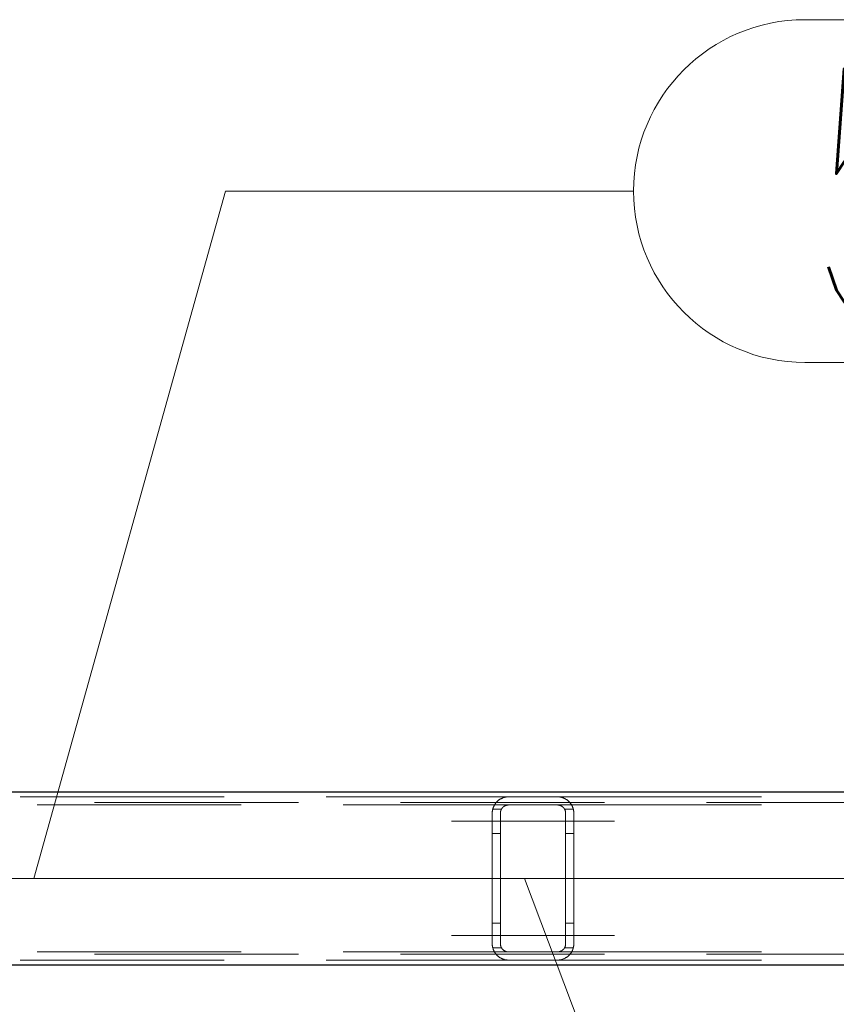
# Model space of a CAD drawing. Header units: millimetres. Extents: x -845 to -83, y 8759 to 9255.
# Tile 123 of 197: x -337 to -327, y 8817 to 8829. Entities that reach past the tile are written whole.
import ezdxf

# ---------------------------------------------------------------- set-up
doc = ezdxf.new("R2010")
doc.units = ezdxf.units.MM
doc.header["$LTSCALE"] = 10
doc.linetypes.add('HIDDEN', pattern=[0.375, 0.25, -0.125])
doc.linetypes.add('MITTE', pattern=[2, 1.25, -0.25, 0.25, -0.25])
for name, color, linetype, lineweight in [('PS_Hidden', 2, 'HIDDEN', 9), ('PS_Mid', 5, 'MITTE', 15), ('PS_Pos', 1, 'Continuous', 15), ('PS_Shape', 161, 'Continuous', 30), ('PS_SOLID', 7, 'Continuous', 30)]:
    doc.layers.add(name, color=color, linetype=linetype, lineweight=lineweight)
doc.styles.add('simplex', font='simplex.shx', dxfattribs={"width": 0.75})

# ---------------------------------------------------------------- blocks, each defined once
blk = doc.blocks.new('*X575')
at = {"layer": 'PS_Hidden', "color": 2, "linetype": 'HIDDEN'}
for p, q in [((-340.688, 8819.096), (-330.952, 8819.096)), ((-331.049, 8819.07), (-331.044, 8819.073)), ((-331.044, 8819.073), (-331.04, 8819.075)), ((-331.04, 8819.075), (-331.035, 8819.077)), ((-331.035, 8819.077), (-331.031, 8819.079)), ((-331.031, 8819.079), (-331.026, 8819.081)), ((-331.026, 8819.081), (-331.021, 8819.083)), ((-331.021, 8819.083), (-331.016, 8819.085)), ((-331.016, 8819.085), (-331.011, 8819.086)), ((-331.011, 8819.086), (-331.006, 8819.088)), ((-331.006, 8819.088), (-331, 8819.09)), ((-331, 8819.09), (-330.994, 8819.091)), ((-330.994, 8819.091), (-330.988, 8819.092)), ((-330.988, 8819.092), (-330.981, 8819.093)), ((-330.981, 8819.093), (-330.974, 8819.094)), ((-330.974, 8819.094), (-330.967, 8819.095)), ((-330.967, 8819.095), (-330.959, 8819.095)), ((-330.959, 8819.095), (-330.952, 8819.096)), ((-330.952, 8819.096), (-330.352, 8819.096)), ((-330.952, 8819.096), (-330.952, 8819.096)), ((-330.352, 8819.096), (-320.564, 8819.096)), ((-330.352, 8819.096), (-330.345, 8819.095)), ((-330.345, 8819.095), (-330.338, 8819.095)), ((-330.338, 8819.095), (-330.331, 8819.095)), ((-330.331, 8819.095), (-330.324, 8819.094)), ((-330.324, 8819.094), (-330.317, 8819.093)), ((-330.317, 8819.093), (-330.31, 8819.091)), ((-330.31, 8819.091), (-330.303, 8819.09)), ((-330.303, 8819.09), (-330.297, 8819.088)), ((-330.297, 8819.088), (-330.291, 8819.086)), ((-330.291, 8819.086), (-330.285, 8819.084)), ((-330.285, 8819.084), (-330.279, 8819.082)), ((-330.279, 8819.082), (-330.273, 8819.08)), ((-330.273, 8819.08), (-330.268, 8819.077)), ((-330.268, 8819.077), (-330.262, 8819.075)), ((-330.262, 8819.075), (-330.257, 8819.072)), ((-330.257, 8819.072), (-330.252, 8819.069)), ((-411.025, 8819.026), (-311.275, 8819.026)), ((-340.48, 8818.996), (-330.952, 8818.996)), ((-331.145, 8818.947), (-331.144, 8818.951)), ((-331.144, 8818.951), (-331.142, 8818.956)), ((-331.142, 8818.956), (-331.141, 8818.961)), ((-331.141, 8818.961), (-331.139, 8818.965)), ((-331.139, 8818.965), (-331.137, 8818.97)), ((-331.137, 8818.97), (-331.135, 8818.974)), ((-331.135, 8818.974), (-331.133, 8818.979)), ((-331.133, 8818.979), (-331.131, 8818.983)), ((-331.131, 8818.983), (-331.129, 8818.987)), ((-331.129, 8818.987), (-331.127, 8818.991)), ((-331.127, 8818.991), (-331.125, 8818.995)), ((-331.125, 8818.995), (-331.122, 8818.999)), ((-331.122, 8818.999), (-331.12, 8819.003)), ((-331.12, 8819.003), (-331.117, 8819.007)), ((-331.117, 8819.007), (-331.115, 8819.011)), ((-331.115, 8819.011), (-331.112, 8819.015)), ((-331.112, 8819.015), (-331.11, 8819.018)), ((-331.11, 8819.018), (-331.107, 8819.022)), ((-331.107, 8819.022), (-331.104, 8819.025)), ((-331.104, 8819.025), (-331.101, 8819.028)), ((-331.101, 8819.028), (-331.098, 8819.031)), ((-331.098, 8819.031), (-331.096, 8819.035)), ((-331.096, 8819.035), (-331.093, 8819.038)), ((-331.093, 8819.038), (-331.09, 8819.04)), ((-331.09, 8819.04), (-331.086, 8819.043)), ((-331.086, 8819.043), (-331.083, 8819.046)), ((-331.083, 8819.046), (-331.08, 8819.049)), ((-331.08, 8819.049), (-331.076, 8819.052)), ((-331.076, 8819.052), (-331.073, 8819.055)), ((-331.073, 8819.055), (-331.069, 8819.058)), ((-331.069, 8819.058), (-331.065, 8819.06)), ((-331.065, 8819.06), (-331.061, 8819.063)), ((-331.061, 8819.063), (-331.057, 8819.066)), ((-331.057, 8819.066), (-331.053, 8819.068)), ((-331.053, 8819.068), (-331.049, 8819.07)), ((-331.035, 8818.951), (-331.036, 8818.949)), ((-331.034, 8818.953), (-331.035, 8818.951)), ((-331.033, 8818.954), (-331.034, 8818.953)), ((-331.031, 8818.956), (-331.033, 8818.954)), ((-331.03, 8818.958), (-331.031, 8818.956)), ((-331.028, 8818.96), (-331.03, 8818.958)), ((-331.027, 8818.961), (-331.028, 8818.96)), ((-331.025, 8818.963), (-331.027, 8818.961)), ((-331.024, 8818.965), (-331.025, 8818.963)), ((-331.022, 8818.966), (-331.024, 8818.965)), ((-331.021, 8818.968), (-331.022, 8818.966)), ((-331.019, 8818.969), (-331.021, 8818.968)), ((-331.017, 8818.971), (-331.019, 8818.969)), ((-331.016, 8818.972), (-331.017, 8818.971)), ((-331.014, 8818.974), (-331.016, 8818.972)), ((-331.012, 8818.976), (-331.014, 8818.974)), ((-331.01, 8818.977), (-331.012, 8818.976)), ((-331.008, 8818.978), (-331.01, 8818.977)), ((-331.005, 8818.98), (-331.008, 8818.978)), ((-331.003, 8818.981), (-331.005, 8818.98)), ((-331.001, 8818.983), (-331.003, 8818.981)), ((-330.999, 8818.984), (-331.001, 8818.983)), ((-330.996, 8818.985), (-330.999, 8818.984)), ((-330.994, 8818.986), (-330.996, 8818.985)), ((-330.991, 8818.987), (-330.994, 8818.986)), ((-330.989, 8818.988), (-330.991, 8818.987)), ((-330.987, 8818.989), (-330.989, 8818.988)), ((-330.984, 8818.99), (-330.987, 8818.989)), ((-330.981, 8818.991), (-330.984, 8818.99)), ((-330.978, 8818.992), (-330.981, 8818.991)), ((-330.975, 8818.993), (-330.978, 8818.992)), ((-330.972, 8818.993), (-330.975, 8818.993)), ((-330.969, 8818.994), (-330.972, 8818.993)), ((-330.965, 8818.995), (-330.969, 8818.994)), ((-330.962, 8818.995), (-330.965, 8818.995)), ((-330.959, 8818.995), (-330.962, 8818.995)), ((-330.955, 8818.996), (-330.959, 8818.995)), ((-330.952, 8818.996), (-330.955, 8818.996)), ((-330.352, 8818.996), (-330.952, 8818.996)), ((-330.352, 8818.996), (-320.564, 8818.996)), ((-330.349, 8818.996), (-330.352, 8818.996)), ((-330.346, 8818.995), (-330.349, 8818.996)), ((-330.343, 8818.995), (-330.346, 8818.995)), ((-330.339, 8818.995), (-330.343, 8818.995)), ((-330.336, 8818.994), (-330.339, 8818.995)), ((-330.333, 8818.994), (-330.336, 8818.994)), ((-330.33, 8818.993), (-330.333, 8818.994)), ((-330.326, 8818.992), (-330.33, 8818.993)), ((-330.323, 8818.991), (-330.326, 8818.992)), ((-330.32, 8818.991), (-330.323, 8818.991)), ((-330.317, 8818.989), (-330.32, 8818.991)), ((-330.314, 8818.988), (-330.317, 8818.989)), ((-330.311, 8818.987), (-330.314, 8818.988)), ((-330.309, 8818.986), (-330.311, 8818.987)), ((-330.306, 8818.984), (-330.309, 8818.986)), ((-330.303, 8818.983), (-330.306, 8818.984)), ((-330.3, 8818.981), (-330.303, 8818.983)), ((-330.298, 8818.98), (-330.3, 8818.981)), ((-330.295, 8818.978), (-330.298, 8818.98)), ((-330.293, 8818.977), (-330.295, 8818.978)), ((-330.291, 8818.975), (-330.293, 8818.977)), ((-330.289, 8818.973), (-330.291, 8818.975)), ((-330.287, 8818.972), (-330.289, 8818.973)), ((-330.285, 8818.97), (-330.287, 8818.972)), ((-330.283, 8818.968), (-330.285, 8818.97)), ((-330.281, 8818.967), (-330.283, 8818.968)), ((-330.28, 8818.965), (-330.281, 8818.967)), ((-330.278, 8818.963), (-330.28, 8818.965)), ((-330.276, 8818.961), (-330.278, 8818.963)), ((-330.275, 8818.959), (-330.276, 8818.961)), ((-330.273, 8818.958), (-330.275, 8818.959)), ((-330.272, 8818.956), (-330.273, 8818.958)), ((-330.27, 8818.954), (-330.272, 8818.956)), ((-330.269, 8818.952), (-330.27, 8818.954)), ((-330.268, 8818.95), (-330.269, 8818.952)), ((-330.252, 8819.069), (-330.248, 8819.066)), ((-330.248, 8819.066), (-330.243, 8819.064)), ((-330.243, 8819.064), (-330.239, 8819.061)), ((-330.239, 8819.061), (-330.235, 8819.058)), ((-330.235, 8819.058), (-330.231, 8819.055)), ((-330.231, 8819.055), (-330.227, 8819.052)), ((-330.227, 8819.052), (-330.223, 8819.049)), ((-330.223, 8819.049), (-330.22, 8819.046)), ((-330.22, 8819.046), (-330.216, 8819.043)), ((-330.216, 8819.043), (-330.213, 8819.04)), ((-330.213, 8819.04), (-330.21, 8819.037)), ((-330.21, 8819.037), (-330.207, 8819.033)), ((-330.207, 8819.033), (-330.203, 8819.03)), ((-330.203, 8819.03), (-330.2, 8819.026)), ((-330.2, 8819.026), (-330.198, 8819.023)), ((-330.198, 8819.023), (-330.195, 8819.019)), ((-330.195, 8819.019), (-330.192, 8819.016)), ((-330.192, 8819.016), (-330.189, 8819.012)), ((-330.189, 8819.012), (-330.187, 8819.009)), ((-330.187, 8819.009), (-330.184, 8819.005)), ((-330.184, 8819.005), (-330.182, 8819.001)), ((-330.182, 8819.001), (-330.179, 8818.997)), ((-330.179, 8818.997), (-330.177, 8818.993)), ((-330.177, 8818.993), (-330.175, 8818.989)), ((-330.175, 8818.989), (-330.173, 8818.985)), ((-330.173, 8818.985), (-330.171, 8818.981)), ((-330.171, 8818.981), (-330.169, 8818.977)), ((-330.169, 8818.977), (-330.167, 8818.973)), ((-330.167, 8818.973), (-330.166, 8818.969)), ((-330.166, 8818.969), (-330.164, 8818.965)), ((-330.164, 8818.965), (-330.163, 8818.96)), ((-330.163, 8818.96), (-330.161, 8818.956)), ((-330.161, 8818.956), (-330.16, 8818.952)), ((-330.16, 8818.952), (-330.159, 8818.948)), ((-331.152, 8818.901), (-331.151, 8818.906)), ((-331.152, 8818.896), (-331.152, 8818.901)), ((-331.152, 8817.296), (-331.152, 8818.896)), ((-331.151, 8818.917), (-331.15, 8818.922)), ((-331.151, 8818.911), (-331.151, 8818.917)), ((-331.151, 8818.906), (-331.151, 8818.911)), ((-331.15, 8818.922), (-331.149, 8818.927)), ((-331.149, 8818.927), (-331.148, 8818.932)), ((-331.148, 8818.932), (-331.147, 8818.937)), ((-331.147, 8818.937), (-331.146, 8818.942)), ((-331.146, 8818.942), (-331.145, 8818.947)), ((-331.038, 8818.946), (-331.145, 8818.946)), ((-331.051, 8818.903), (-331.052, 8818.9)), ((-331.052, 8818.9), (-331.052, 8818.898)), ((-331.052, 8818.898), (-331.052, 8818.896)), ((-331.052, 8818.896), (-331.052, 8817.296)), ((-331.05, 8818.912), (-331.051, 8818.91)), ((-331.051, 8818.91), (-331.051, 8818.907)), ((-331.051, 8818.907), (-331.051, 8818.905)), ((-331.051, 8818.905), (-331.051, 8818.903)), ((-331.049, 8818.917), (-331.05, 8818.914)), ((-331.05, 8818.914), (-331.05, 8818.912)), ((-331.048, 8818.921), (-331.049, 8818.919)), ((-331.049, 8818.919), (-331.049, 8818.917)), ((-331.047, 8818.926), (-331.048, 8818.923)), ((-331.048, 8818.923), (-331.048, 8818.921)), ((-331.046, 8818.928), (-331.047, 8818.926)), ((-331.045, 8818.93), (-331.046, 8818.928)), ((-331.044, 8818.934), (-331.045, 8818.932)), ((-331.045, 8818.932), (-331.045, 8818.93)), ((-331.043, 8818.937), (-331.044, 8818.934)), ((-331.042, 8818.939), (-331.043, 8818.937)), ((-331.041, 8818.941), (-331.042, 8818.939)), ((-331.04, 8818.943), (-331.041, 8818.941)), ((-331.039, 8818.945), (-331.04, 8818.943)), ((-331.037, 8818.947), (-331.039, 8818.945)), ((-331.036, 8818.949), (-331.037, 8818.947)), ((-330.267, 8818.948), (-330.268, 8818.95)), ((-330.265, 8818.946), (-330.267, 8818.948)), ((-330.264, 8818.944), (-330.265, 8818.946)), ((-330.265, 8818.946), (-330.158, 8818.946)), ((-330.263, 8818.942), (-330.264, 8818.944)), ((-330.262, 8818.94), (-330.263, 8818.942)), ((-330.261, 8818.938), (-330.262, 8818.94)), ((-330.26, 8818.936), (-330.261, 8818.938)), ((-330.259, 8818.934), (-330.26, 8818.936)), ((-330.259, 8818.932), (-330.259, 8818.934)), ((-330.258, 8818.93), (-330.259, 8818.932)), ((-330.257, 8818.928), (-330.258, 8818.93)), ((-330.256, 8818.926), (-330.257, 8818.928)), ((-330.256, 8818.924), (-330.256, 8818.926)), ((-330.255, 8818.922), (-330.256, 8818.924)), ((-330.255, 8818.92), (-330.255, 8818.922)), ((-330.254, 8818.918), (-330.255, 8818.92)), ((-330.254, 8818.916), (-330.254, 8818.918)), ((-330.253, 8818.914), (-330.254, 8818.916)), ((-330.253, 8818.912), (-330.253, 8818.914)), ((-330.253, 8818.91), (-330.253, 8818.912)), ((-330.252, 8818.908), (-330.253, 8818.91)), ((-330.252, 8818.906), (-330.252, 8818.908)), ((-330.252, 8818.903), (-330.252, 8818.906)), ((-330.252, 8818.902), (-330.252, 8818.903)), ((-330.252, 8818.9), (-330.252, 8818.902)), ((-330.252, 8818.898), (-330.252, 8818.9)), ((-330.252, 8818.896), (-330.252, 8818.898)), ((-330.252, 8817.296), (-330.252, 8818.896)), ((-330.159, 8818.948), (-330.158, 8818.943)), ((-330.158, 8818.943), (-330.157, 8818.939)), ((-330.157, 8818.939), (-330.156, 8818.935)), ((-330.156, 8818.935), (-330.155, 8818.93)), ((-330.155, 8818.93), (-330.154, 8818.926)), ((-330.154, 8818.926), (-330.153, 8818.922)), ((-330.153, 8818.922), (-330.153, 8818.917)), ((-330.153, 8818.917), (-330.153, 8818.913)), ((-330.153, 8818.913), (-330.152, 8818.909)), ((-330.152, 8818.909), (-330.152, 8818.904)), ((-330.152, 8818.904), (-330.152, 8818.9)), ((-330.152, 8818.9), (-330.152, 8818.896)), ((-330.152, 8818.896), (-330.152, 8818.896)), ((-330.152, 8818.896), (-330.152, 8817.296)), ((-331.052, 8818.646), (-331.152, 8818.646)), ((-330.252, 8818.646), (-330.152, 8818.646)), ((-331.052, 8817.546), (-331.152, 8817.546)), ((-330.252, 8817.546), (-330.152, 8817.546)), ((-331.152, 8817.29), (-331.152, 8817.296)), ((-331.152, 8817.296), (-331.152, 8817.296)), ((-331.151, 8817.285), (-331.152, 8817.29)), ((-331.151, 8817.28), (-331.151, 8817.285)), ((-331.151, 8817.275), (-331.151, 8817.28)), ((-331.15, 8817.269), (-331.151, 8817.275)), ((-331.149, 8817.264), (-331.15, 8817.269)), ((-331.148, 8817.259), (-331.149, 8817.264)), ((-331.052, 8817.296), (-331.052, 8817.293)), ((-331.052, 8817.293), (-331.052, 8817.291)), ((-331.052, 8817.291), (-331.051, 8817.289)), ((-331.051, 8817.289), (-331.051, 8817.286)), ((-331.051, 8817.286), (-331.051, 8817.284)), ((-331.051, 8817.284), (-331.051, 8817.281)), ((-331.051, 8817.281), (-331.05, 8817.279)), ((-331.05, 8817.279), (-331.05, 8817.277)), ((-331.05, 8817.277), (-331.049, 8817.275)), ((-331.049, 8817.275), (-331.049, 8817.272)), ((-331.049, 8817.272), (-331.048, 8817.27)), ((-331.048, 8817.27), (-331.048, 8817.268)), ((-331.048, 8817.268), (-331.047, 8817.266)), ((-331.047, 8817.266), (-331.046, 8817.263)), ((-331.046, 8817.263), (-331.045, 8817.261)), ((-331.045, 8817.261), (-331.045, 8817.259)), ((-330.259, 8817.259), (-330.258, 8817.261)), ((-330.258, 8817.261), (-330.257, 8817.263)), ((-330.257, 8817.263), (-330.256, 8817.265)), ((-330.256, 8817.267), (-330.255, 8817.269)), ((-330.256, 8817.265), (-330.256, 8817.267)), ((-330.255, 8817.271), (-330.254, 8817.273)), ((-330.255, 8817.269), (-330.255, 8817.271)), ((-330.254, 8817.275), (-330.253, 8817.278)), ((-330.254, 8817.273), (-330.254, 8817.275)), ((-330.253, 8817.282), (-330.252, 8817.284)), ((-330.253, 8817.28), (-330.253, 8817.282)), ((-330.253, 8817.278), (-330.253, 8817.28)), ((-330.252, 8817.294), (-330.252, 8817.296)), ((-330.252, 8817.296), (-330.252, 8817.296)), ((-330.252, 8817.292), (-330.252, 8817.294)), ((-330.252, 8817.29), (-330.252, 8817.292)), ((-330.252, 8817.288), (-330.252, 8817.29)), ((-330.252, 8817.286), (-330.252, 8817.288)), ((-330.252, 8817.284), (-330.252, 8817.286)), ((-330.155, 8817.261), (-330.156, 8817.257)), ((-330.154, 8817.265), (-330.155, 8817.261)), ((-330.153, 8817.27), (-330.154, 8817.265)), ((-330.152, 8817.283), (-330.153, 8817.278)), ((-330.153, 8817.278), (-330.153, 8817.274)), ((-330.153, 8817.274), (-330.153, 8817.27)), ((-330.152, 8817.296), (-330.152, 8817.291)), ((-330.152, 8817.291), (-330.152, 8817.287)), ((-330.152, 8817.287), (-330.152, 8817.283)), ((-411.025, 8817.166), (-311.275, 8817.166)), ((-340.48, 8817.196), (-330.952, 8817.196)), ((-331.147, 8817.254), (-331.148, 8817.259)), ((-331.146, 8817.249), (-331.147, 8817.254)), ((-331.145, 8817.245), (-331.146, 8817.249)), ((-331.038, 8817.246), (-331.145, 8817.246)), ((-331.144, 8817.24), (-331.145, 8817.245)), ((-331.142, 8817.235), (-331.144, 8817.24)), ((-331.141, 8817.23), (-331.142, 8817.235)), ((-331.139, 8817.226), (-331.141, 8817.23)), ((-331.137, 8817.221), (-331.139, 8817.226)), ((-331.135, 8817.217), (-331.137, 8817.221)), ((-331.133, 8817.212), (-331.135, 8817.217)), ((-331.131, 8817.208), (-331.133, 8817.212)), ((-331.129, 8817.204), (-331.131, 8817.208)), ((-331.127, 8817.2), (-331.129, 8817.204)), ((-331.125, 8817.196), (-331.127, 8817.2)), ((-331.122, 8817.192), (-331.125, 8817.196)), ((-331.12, 8817.188), (-331.122, 8817.192)), ((-331.117, 8817.184), (-331.12, 8817.188)), ((-331.115, 8817.18), (-331.117, 8817.184)), ((-331.112, 8817.177), (-331.115, 8817.18)), ((-331.11, 8817.173), (-331.112, 8817.177)), ((-331.107, 8817.17), (-331.11, 8817.173)), ((-331.104, 8817.166), (-331.107, 8817.17)), ((-331.101, 8817.163), (-331.104, 8817.166)), ((-331.098, 8817.16), (-331.101, 8817.163)), ((-331.096, 8817.157), (-331.098, 8817.16)), ((-331.093, 8817.154), (-331.096, 8817.157)), ((-331.09, 8817.151), (-331.093, 8817.154)), ((-331.086, 8817.148), (-331.09, 8817.151)), ((-331.083, 8817.145), (-331.086, 8817.148)), ((-331.08, 8817.142), (-331.083, 8817.145)), ((-331.076, 8817.139), (-331.08, 8817.142)), ((-331.045, 8817.259), (-331.044, 8817.257)), ((-331.044, 8817.257), (-331.043, 8817.255)), ((-331.043, 8817.255), (-331.042, 8817.253)), ((-331.042, 8817.253), (-331.041, 8817.25)), ((-331.041, 8817.25), (-331.04, 8817.248)), ((-331.04, 8817.248), (-331.039, 8817.246)), ((-331.039, 8817.246), (-331.037, 8817.244)), ((-331.037, 8817.244), (-331.036, 8817.242)), ((-331.036, 8817.242), (-331.035, 8817.241)), ((-331.035, 8817.241), (-331.034, 8817.239)), ((-331.034, 8817.239), (-331.033, 8817.237)), ((-331.033, 8817.237), (-331.031, 8817.235)), ((-331.031, 8817.235), (-331.03, 8817.233)), ((-331.03, 8817.233), (-331.028, 8817.231)), ((-331.028, 8817.231), (-331.027, 8817.23)), ((-331.027, 8817.23), (-331.025, 8817.228)), ((-331.025, 8817.228), (-331.024, 8817.226)), ((-331.024, 8817.226), (-331.022, 8817.225)), ((-331.022, 8817.225), (-331.021, 8817.223)), ((-331.021, 8817.223), (-331.019, 8817.222)), ((-331.019, 8817.222), (-331.017, 8817.22)), ((-331.017, 8817.22), (-331.016, 8817.219)), ((-331.016, 8817.219), (-331.014, 8817.217)), ((-331.014, 8817.217), (-331.012, 8817.216)), ((-331.012, 8817.216), (-331.01, 8817.214)), ((-331.01, 8817.214), (-331.008, 8817.213)), ((-331.008, 8817.213), (-331.005, 8817.211)), ((-331.005, 8817.211), (-331.003, 8817.21)), ((-331.003, 8817.21), (-331.001, 8817.209)), ((-331.001, 8817.209), (-330.999, 8817.207)), ((-330.999, 8817.207), (-330.996, 8817.206)), ((-330.996, 8817.206), (-330.994, 8817.205)), ((-330.994, 8817.205), (-330.991, 8817.204)), ((-330.991, 8817.204), (-330.989, 8817.203)), ((-330.989, 8817.203), (-330.987, 8817.202)), ((-330.987, 8817.202), (-330.984, 8817.201)), ((-330.984, 8817.201), (-330.981, 8817.2)), ((-330.981, 8817.2), (-330.978, 8817.199)), ((-330.978, 8817.199), (-330.975, 8817.198)), ((-330.975, 8817.198), (-330.972, 8817.198)), ((-330.972, 8817.198), (-330.969, 8817.197)), ((-330.969, 8817.197), (-330.965, 8817.197)), ((-330.965, 8817.197), (-330.962, 8817.196)), ((-330.962, 8817.196), (-330.959, 8817.196)), ((-330.959, 8817.196), (-330.955, 8817.196)), ((-330.955, 8817.196), (-330.952, 8817.196)), ((-330.952, 8817.196), (-330.352, 8817.196)), ((-330.352, 8817.196), (-320.564, 8817.196)), ((-330.352, 8817.196), (-330.349, 8817.196)), ((-330.349, 8817.196), (-330.346, 8817.196)), ((-330.346, 8817.196), (-330.343, 8817.196)), ((-330.343, 8817.196), (-330.339, 8817.196)), ((-330.339, 8817.196), (-330.336, 8817.197)), ((-330.336, 8817.197), (-330.333, 8817.197)), ((-330.333, 8817.197), (-330.33, 8817.198)), ((-330.33, 8817.198), (-330.326, 8817.199)), ((-330.326, 8817.199), (-330.323, 8817.2)), ((-330.323, 8817.2), (-330.32, 8817.201)), ((-330.32, 8817.201), (-330.317, 8817.202)), ((-330.317, 8817.202), (-330.314, 8817.203)), ((-330.314, 8817.203), (-330.311, 8817.204)), ((-330.311, 8817.204), (-330.309, 8817.205)), ((-330.309, 8817.205), (-330.306, 8817.207)), ((-330.306, 8817.207), (-330.303, 8817.208)), ((-330.303, 8817.208), (-330.3, 8817.21)), ((-330.3, 8817.21), (-330.298, 8817.211)), ((-330.298, 8817.211), (-330.295, 8817.213)), ((-330.295, 8817.213), (-330.293, 8817.215)), ((-330.293, 8817.215), (-330.291, 8817.216)), ((-330.291, 8817.216), (-330.289, 8817.218)), ((-330.289, 8817.218), (-330.287, 8817.22)), ((-330.287, 8817.22), (-330.285, 8817.221)), ((-330.285, 8817.221), (-330.283, 8817.223)), ((-330.283, 8817.223), (-330.281, 8817.225)), ((-330.281, 8817.225), (-330.28, 8817.226)), ((-330.28, 8817.226), (-330.278, 8817.228)), ((-330.278, 8817.228), (-330.276, 8817.23)), ((-330.276, 8817.23), (-330.275, 8817.232)), ((-330.275, 8817.232), (-330.273, 8817.234)), ((-330.273, 8817.234), (-330.272, 8817.235)), ((-330.272, 8817.235), (-330.27, 8817.237)), ((-330.27, 8817.237), (-330.269, 8817.239)), ((-330.269, 8817.239), (-330.268, 8817.241)), ((-330.268, 8817.241), (-330.267, 8817.243)), ((-330.267, 8817.243), (-330.265, 8817.245)), ((-330.265, 8817.245), (-330.264, 8817.247)), ((-330.265, 8817.246), (-330.158, 8817.246)), ((-330.264, 8817.247), (-330.263, 8817.249)), ((-330.263, 8817.249), (-330.262, 8817.251)), ((-330.262, 8817.251), (-330.261, 8817.253)), ((-330.261, 8817.253), (-330.26, 8817.255)), ((-330.26, 8817.255), (-330.259, 8817.257)), ((-330.259, 8817.257), (-330.259, 8817.259)), ((-330.223, 8817.142), (-330.227, 8817.139)), ((-330.22, 8817.145), (-330.223, 8817.142)), ((-330.216, 8817.148), (-330.22, 8817.145)), ((-330.213, 8817.151), (-330.216, 8817.148)), ((-330.21, 8817.155), (-330.213, 8817.151)), ((-330.207, 8817.158), (-330.21, 8817.155)), ((-330.203, 8817.161), (-330.207, 8817.158)), ((-330.2, 8817.165), (-330.203, 8817.161)), ((-330.198, 8817.168), (-330.2, 8817.165)), ((-330.195, 8817.172), (-330.198, 8817.168)), ((-330.192, 8817.175), (-330.195, 8817.172)), ((-330.189, 8817.179), (-330.192, 8817.175)), ((-330.187, 8817.183), (-330.189, 8817.179)), ((-330.184, 8817.186), (-330.187, 8817.183)), ((-330.182, 8817.19), (-330.184, 8817.186)), ((-330.179, 8817.194), (-330.182, 8817.19)), ((-330.177, 8817.198), (-330.179, 8817.194)), ((-330.175, 8817.202), (-330.177, 8817.198)), ((-330.173, 8817.206), (-330.175, 8817.202)), ((-330.171, 8817.21), (-330.173, 8817.206)), ((-330.169, 8817.214), (-330.171, 8817.21)), ((-330.167, 8817.218), (-330.169, 8817.214)), ((-330.166, 8817.222), (-330.167, 8817.218)), ((-330.164, 8817.227), (-330.166, 8817.222)), ((-330.163, 8817.231), (-330.164, 8817.227)), ((-330.161, 8817.235), (-330.163, 8817.231)), ((-330.16, 8817.239), (-330.161, 8817.235)), ((-330.159, 8817.244), (-330.16, 8817.239)), ((-330.158, 8817.248), (-330.159, 8817.244)), ((-330.157, 8817.252), (-330.158, 8817.248)), ((-330.156, 8817.257), (-330.157, 8817.252)), ((-340.688, 8817.096), (-330.952, 8817.096)), ((-331.073, 8817.136), (-331.076, 8817.139)), ((-331.069, 8817.134), (-331.073, 8817.136)), ((-331.065, 8817.131), (-331.069, 8817.134)), ((-331.061, 8817.128), (-331.065, 8817.131)), ((-331.057, 8817.126), (-331.061, 8817.128)), ((-331.053, 8817.123), (-331.057, 8817.126)), ((-331.049, 8817.121), (-331.053, 8817.123)), ((-331.044, 8817.118), (-331.049, 8817.121)), ((-331.04, 8817.116), (-331.044, 8817.118)), ((-331.035, 8817.114), (-331.04, 8817.116)), ((-331.031, 8817.112), (-331.035, 8817.114)), ((-331.026, 8817.11), (-331.031, 8817.112)), ((-331.021, 8817.108), (-331.026, 8817.11)), ((-331.016, 8817.106), (-331.021, 8817.108)), ((-331.011, 8817.105), (-331.016, 8817.106)), ((-331.006, 8817.103), (-331.011, 8817.105)), ((-331, 8817.102), (-331.006, 8817.103)), ((-330.994, 8817.1), (-331, 8817.102)), ((-330.988, 8817.099), (-330.994, 8817.1)), ((-330.981, 8817.098), (-330.988, 8817.099)), ((-330.974, 8817.097), (-330.981, 8817.098)), ((-330.967, 8817.096), (-330.974, 8817.097)), ((-330.959, 8817.096), (-330.967, 8817.096)), ((-330.952, 8817.096), (-330.959, 8817.096)), ((-330.352, 8817.096), (-330.952, 8817.096)), ((-330.352, 8817.096), (-320.564, 8817.096)), ((-330.345, 8817.096), (-330.352, 8817.096)), ((-330.352, 8817.096), (-330.352, 8817.096)), ((-330.338, 8817.096), (-330.345, 8817.096)), ((-330.331, 8817.097), (-330.338, 8817.096)), ((-330.324, 8817.098), (-330.331, 8817.097)), ((-330.317, 8817.099), (-330.324, 8817.098)), ((-330.31, 8817.1), (-330.317, 8817.099)), ((-330.303, 8817.102), (-330.31, 8817.1)), ((-330.297, 8817.103), (-330.303, 8817.102)), ((-330.291, 8817.105), (-330.297, 8817.103)), ((-330.285, 8817.107), (-330.291, 8817.105)), ((-330.279, 8817.109), (-330.285, 8817.107)), ((-330.273, 8817.112), (-330.279, 8817.109)), ((-330.268, 8817.114), (-330.273, 8817.112)), ((-330.262, 8817.117), (-330.268, 8817.114)), ((-330.257, 8817.119), (-330.262, 8817.117)), ((-330.252, 8817.122), (-330.257, 8817.119)), ((-330.248, 8817.125), (-330.252, 8817.122)), ((-330.243, 8817.128), (-330.248, 8817.125)), ((-330.239, 8817.131), (-330.243, 8817.128)), ((-330.235, 8817.133), (-330.239, 8817.131)), ((-330.231, 8817.136), (-330.235, 8817.133)), ((-330.227, 8817.139), (-330.231, 8817.136))]:
    blk.add_line(p, q, dxfattribs=at)
at = {"layer": 'PS_Mid', "color": 5, "linetype": 'MITTE'}
for p, q in [((-331.652, 8818.796), (-330.538, 8818.796)), ((-331.652, 8818.796), (-330.552, 8818.796)), ((-329.652, 8818.796), (-330.752, 8818.796)), ((-329.652, 8818.796), (-330.752, 8818.796)), ((-413.323, 8818.096), (-308.977, 8818.096)), ((-343.183, 8818.096), (-308.75, 8818.096)), ((-330.652, 8818.096), (-330.652, 8818.096)), ((-331.652, 8817.396), (-330.538, 8817.396)), ((-331.652, 8817.396), (-330.552, 8817.396)), ((-329.652, 8817.396), (-330.752, 8817.396)), ((-329.652, 8817.396), (-330.752, 8817.396))]:
    blk.add_line(p, q, dxfattribs=at)
at = {"layer": 'PS_SOLID', "color": 7, "linetype": 'Continuous'}
for p, q in [((-411.025, 8819.156), (-311.275, 8819.156)), ((-411.025, 8817.036), (-311.275, 8817.036))]:
    blk.add_line(p, q, dxfattribs=at)
blk = doc.blocks.new('*X583')
at = {"color": 1}
for p, q in [((-327.319, 8828.62), (-321.533, 8828.62)), ((-336.769, 8818.096), (-334.419, 8826.52)), ((-334.419, 8826.52), (-329.419, 8826.52)), ((-327.319, 8824.42), (-321.533, 8824.42))]:
    blk.add_line(p, q, dxfattribs=at)
for centre, start, end in [((-327.319, 8826.52), 90, 270), ((-321.533, 8826.52), 270, 90)]:
    blk.add_arc(centre, 2.1, start, end, dxfattribs=at)
at = {"color": 30, "style": 'simplex', "width": 0.75}
blk.add_text('595', height=3, dxfattribs=at).set_placement((-327.319, 8825.02))
blk = doc.blocks.new('*X752')
at = {"color": 1}
for p, q in [((-330.757, 8818.096), (-328.358, 8811.746)), ((-341.137, 8813.846), (-335.458, 8813.846)), ((-333.358, 8811.746), (-328.358, 8811.746)), ((-341.137, 8809.646), (-335.458, 8809.646))]:
    blk.add_line(p, q, dxfattribs=at)
for centre, start, end in [((-341.137, 8811.746), 90, 270), ((-335.458, 8811.746), 270, 90)]:
    blk.add_arc(centre, 2.1, start, end, dxfattribs=at)
at = {"color": 30, "style": 'simplex', "width": 0.75}
blk.add_text('589', height=3, dxfattribs=at).set_placement((-341.137, 8810.246))

msp = doc.modelspace()

# ---------------------------------------------------------------- block references
at = {"layer": 'PS_Pos'}
for name in ['*X583', '*X752']:
    msp.add_blockref(name, (0, 0), dxfattribs=at)
at = {"layer": 'PS_Shape', "color": 31}
msp.add_blockref('*X575', (0, 0), dxfattribs=at)

doc.saveas('drawing.dxf')
